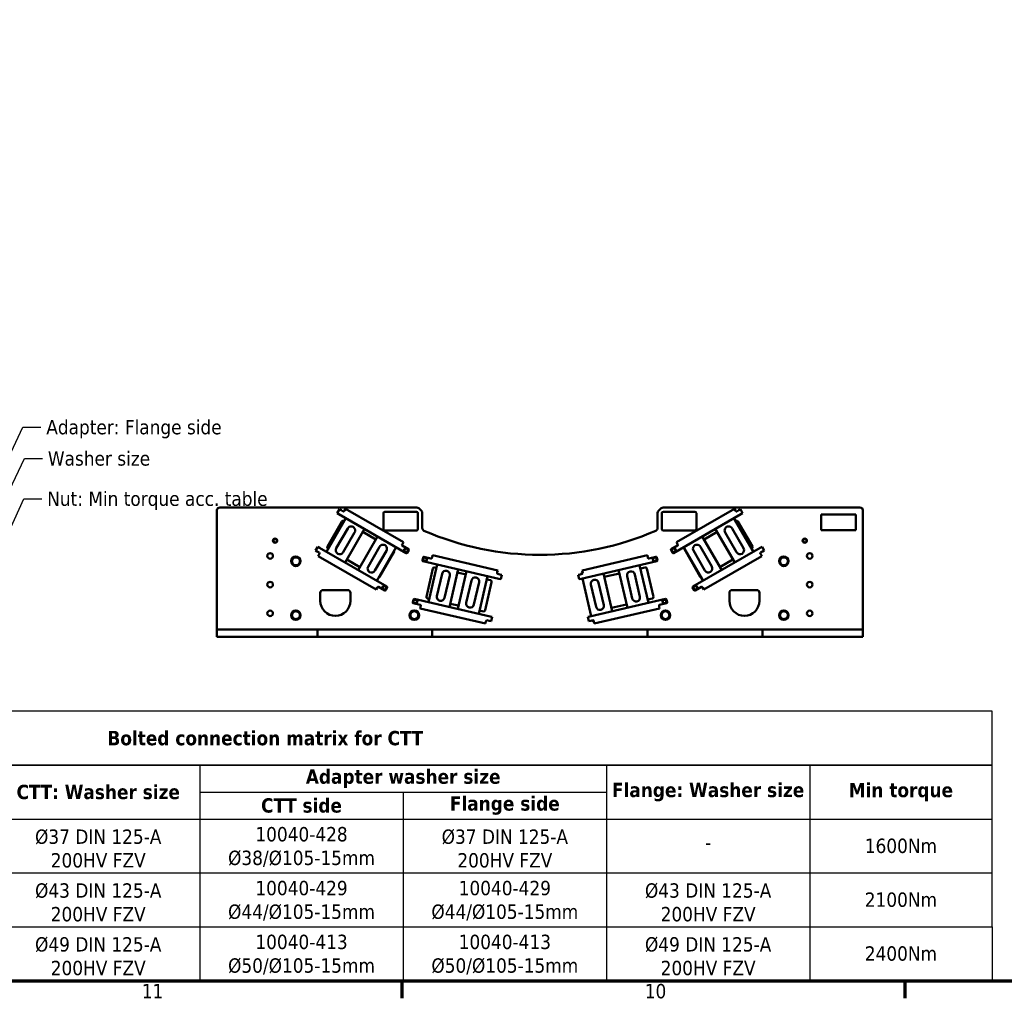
# Model space of a CAD drawing. Header units: millimetres. Extents: x 0 to 63075, y 0 to 44550.
# Tile 2 of 31: x 6518 to 16809, y 1320 to 11544. Entities that reach past the tile are written whole.
import ezdxf

# ---------------------------------------------------------------- set-up
doc = ezdxf.new("R2010")
doc.units = ezdxf.units.MM
doc.header["$LTSCALE"] = 75
for name, color, linetype, lineweight in [('Border (ISO)', 7, 'Continuous', 70), ('Sketch Geometry (ISO)', 7, 'Continuous', 25), ('Symbol (ISO)', 7, 'Continuous', 25), ('Visible (ISO)', 7, 'Continuous', 50)]:
    doc.layers.add(name, color=color, linetype=linetype, lineweight=lineweight)
doc.styles.add('Label Text (ISO)', font='tahoma.ttf')
doc.styles.add('Note Text (ISO)', font='tahoma.ttf')
doc.dimstyles.new('Default - Method 1b (ISO)$7', dxfattribs={"dimscale": 75, "dimtxt": 2, "dimasz": 2.5, "dimexe": 3.175, "dimexo": 0, "dimgap": 0.762, "dimtad": 1, "dimtoh": 1, "dimrnd": 1e-08, "dimtxsty": 'Note Text (ISO)', "dimcen": 0.09, "dimdle": 10, "dimclrd": 256, "dimclre": 256, "dimclrt": 256, "dimazin": 2, "dimtfac": 1.75, "dimtmove": 0, "dimatfit": 3, "dimfxl": 1, "dimtolj": 1, "dimlwd": -1, "dimlwe": -1, "dimarcsym": 0})

# ---------------------------------------------------------------- blocks, each defined once
blk = doc.blocks.new('Borders Default Border')
at = {"layer": 'Border (ISO)'}
for p, q in [((140.17, 20), (140.17, 17.6)), ((210.25, 20), (210.25, 17.6))]:
    blk.add_line(p, q, dxfattribs=at)
at = {"layer": 'Border (ISO)', "flags": 128}
blk.add_lwpolyline([(20, 20), (20, 574), (821, 574), (821, 20), (20, 20)], dxfattribs=at)
at = {"layer": 'Border (ISO)', "char_height": 2, "attachment_point": 7, "style": 'Label Text (ISO)'}
for s, insert in [('11', (103.92, 17.6)), ('10', (174.01, 17.56))]:
    blk.add_mtext(s, dxfattribs=dict(at, insert=insert))

msp = doc.modelspace()

# ---------------------------------------------------------------- linework, layer by layer
at = {"layer": 'Sketch Geometry (ISO)'}
for p, q in [((16680.2561, 4317.9861), (1488.1558, 4317.9861)), ((16680.2561, 3755.4861), (16680.2561, 4317.9861)), ((16680.2561, 3755.4861), (1488.1558, 3755.4861)), ((1488.1558, 3755.4861), (12650.7152, 3755.4861)), ((8401.2152, 3755.4861), (8401.2152, 2067.9861)), ((12650.7152, 3755.4861), (12650.7152, 2067.9861)), ((12650.7152, 3755.4861), (14775.4652, 3755.4861)), ((14775.4652, 3755.4861), (14775.4652, 1505.4861)), ((14775.4652, 3755.4861), (16680.2561, 3755.4861)), ((16680.2561, 2067.9861), (16680.2561, 3755.4861)), ((8401.2152, 3474.2361), (12650.7152, 3474.2361)), ((10525.9652, 3474.2361), (10525.9652, 3192.9861)), ((1488.1558, 3192.9861), (16680.2561, 3192.9861)), ((10525.9652, 3192.9861), (10525.9652, 2067.9861)), ((1488.1558, 2630.4861), (8401.2152, 2630.4861)), ((8401.2152, 2630.4861), (10525.9652, 2630.4861)), ((10525.9652, 2630.4861), (12650.7152, 2630.4861)), ((12650.7152, 2630.4861), (16680.2561, 2630.4861)), ((1488.1558, 2067.9861), (16680.2561, 2067.9861)), ((1488.1558, 2067.9861), (16680.2561, 2067.9861)), ((8401.2152, 2067.9861), (8401.2152, 1505.4861)), ((10525.9652, 2067.9861), (10525.9652, 1505.4861)), ((12650.7152, 2067.9861), (12650.7152, 1505.4861)), ((16680.2561, 2067.9861), (16680.2561, 1505.4861)), ((16680.2561, 1505.4861), (1488.1558, 1505.4861))]:
    msp.add_line(p, q, dxfattribs=at)
at = {"layer": 'Visible (ISO)'}
for p, q in [((8580.0947, 6417.8496), (8580.0947, 5172.8496)), ((10667.6683, 6447.8496), (8610.0947, 6447.8496)), ((9836.2703, 6388.4381), (9859.5203, 6428.7083)), ((9836.2703, 6388.4381), (9854.4568, 6377.9381)), ((9877.7068, 6418.2083), (9859.5203, 6428.7083)), ((9897.1924, 6406.9583), (9877.7068, 6418.2083)), ((9911.1876, 6416.1987), (9907.4376, 6409.7035)), ((9911.1876, 6416.1987), (9921.6876, 6434.3852)), ((10528.3384, 6084.1352), (9921.6876, 6434.3852)), ((10320.0947, 6222.8496), (10320.0947, 6387.8496)), ((10335.0947, 6402.8496), (10665.0947, 6402.8496)), ((10680.0947, 6387.8496), (10680.0947, 6222.8496)), ((10688.8815, 6439.0628), (10716.3079, 6411.6364)), ((10725.0947, 6390.4232), (10725.0947, 6232.6229)), ((13185.0947, 6390.4232), (13185.0947, 6232.6229)), ((13193.8815, 6411.6364), (13221.3079, 6439.0628)), ((13230.0947, 6222.8496), (13230.0947, 6387.8496)), ((13242.5211, 6447.8496), (15300.0947, 6447.8496)), ((13245.0947, 6402.8496), (13575.0947, 6402.8496)), ((13988.5017, 6434.3852), (13381.8509, 6084.1352)), ((13590.0947, 6387.8496), (13590.0947, 6222.8496)), ((13988.5017, 6434.3852), (13999.0017, 6416.1987)), ((14002.7517, 6409.7035), (13999.0017, 6416.1987)), ((14032.4825, 6418.2083), (14012.9969, 6406.9583)), ((14050.669, 6428.7083), (14032.4825, 6418.2083)), ((14050.669, 6428.7083), (14073.919, 6388.4381)), ((14055.7325, 6377.9381), (14073.919, 6388.4381)), ((15330.0947, 6417.8496), (15330.0947, 5172.8496)), ((9926.6415, 6336.2623), (9724.1415, 5985.522)), ((9733.965, 6038.7401), (9885.465, 6301.1458)), ((9854.4568, 6377.9381), (10558.5355, 5971.4381)), ((9905.9554, 6306.6362), (9908.6415, 6305.0854)), ((14055.7325, 6377.9381), (13351.6538, 5971.4381)), ((14185.7671, 5985.3599), (13983.2671, 6336.1002)), ((14001.2671, 6304.9233), (14004.2339, 6306.6362)), ((14024.7243, 6301.1458), (14176.2243, 6038.7401)), ((14893.8518, 6210.282), (14893.8518, 6372.8496)), ((14893.8518, 6372.8496), (15255.0947, 6372.8496)), ((15255.0947, 6372.8496), (15255.0947, 6210.282)), ((9827.0958, 6021.3441), (9947.0958, 6229.1902)), ((10018.5429, 6187.9402), (9898.5429, 5980.0941)), ((9918.9973, 5873.022), (10121.4973, 6223.7623)), ((10103.4973, 6192.5854), (10241.2433, 6113.0577)), ((10665.0947, 6207.8496), (10335.0947, 6207.8496)), ((13575.0947, 6207.8496), (13245.0947, 6207.8496)), ((13670.2047, 6113.7844), (13806.4114, 6192.4233)), ((13788.4114, 6223.6002), (13990.9114, 5872.8599)), ((14011.3657, 5979.932), (13891.3657, 6187.7781)), ((13962.8128, 6229.0281), (14082.8128, 6021.182)), ((15255.0947, 6210.282), (14893.8518, 6210.282)), ((10259.2433, 6144.2346), (10056.7433, 5793.4943)), ((10528.3384, 6084.1352), (10517.8384, 6065.9487)), ((13392.3509, 6065.9487), (13381.8509, 6084.1352)), ((13854.7047, 5794.221), (13652.2047, 6144.9613)), ((9610.5203, 5997.4277), (9633.7703, 6037.6978)), ((9610.5203, 5997.4277), (9628.7068, 5986.9277)), ((9628.7068, 5986.9277), (9648.1924, 5975.6777)), ((9651.9568, 6027.1978), (9633.7703, 6037.6978)), ((9651.9568, 6027.1978), (10356.0355, 5620.6978)), ((9742.1415, 6016.6989), (9739.4554, 6018.2497)), ((10159.6976, 5829.3164), (10279.6976, 6037.1625)), ((10351.1447, 5995.9125), (10231.1447, 5788.0664)), ((10251.599, 5680.9943), (10454.099, 6031.7346)), ((10431.061, 5986.1458), (10279.561, 5723.7401)), ((10514.0884, 6059.4535), (10517.8384, 6065.9487)), ((10581.7855, 6011.7083), (10516.8336, 6049.2083)), ((10568.7807, 5974.1833), (10584.5307, 6001.4631)), ((13325.6586, 6001.4631), (13341.4086, 5974.1833)), ((13393.3557, 6049.2083), (13328.4038, 6011.7083)), ((13392.3509, 6065.9487), (13396.1009, 6059.4535)), ((13457.349, 6032.4613), (13659.849, 5681.721)), ((13630.6283, 5723.7401), (13479.1283, 5986.1458)), ((14258.2325, 6027.1978), (13554.1538, 5620.6978)), ((13680.3033, 5788.7931), (13560.3033, 5996.6392)), ((13631.7504, 6037.8892), (13751.7504, 5830.0431)), ((14170.7339, 6018.2497), (14167.7671, 6016.5368)), ((14276.419, 6037.6978), (14258.2325, 6027.1978)), ((14261.9969, 5975.6777), (14281.4825, 5986.9277)), ((14276.419, 6037.6978), (14299.669, 5997.4277)), ((14281.4825, 5986.9277), (14299.669, 5997.4277)), ((9636.6876, 5940.7507), (9647.1876, 5958.9373)), ((9636.6876, 5940.7507), (10243.3384, 5590.5007)), ((9650.9376, 5965.4325), (9647.1876, 5958.9373)), ((10074.7433, 5824.6712), (9936.9973, 5904.1989)), ((10734.5882, 5926.3478), (10727.5023, 5895.6551)), ((11525.2858, 5703.775), (10733.1229, 5886.6602)), ((10816.6609, 5915.0971), (10743.5831, 5931.9684)), ((10827.3429, 5928.0255), (10825.6558, 5920.7177)), ((10827.3429, 5928.0255), (10832.0669, 5948.4873)), ((11514.6131, 5790.9091), (10832.0669, 5948.4873)), ((12384.9035, 5703.775), (13177.0664, 5886.6602)), ((13078.1224, 5948.4873), (12395.5762, 5790.9091)), ((13078.1224, 5948.4873), (13082.8464, 5928.0255)), ((13084.5335, 5920.7177), (13082.8464, 5928.0255)), ((13166.6062, 5931.9684), (13093.5284, 5915.0971)), ((13182.6871, 5895.6551), (13175.6011, 5926.3478)), ((13666.8509, 5590.5007), (14273.5017, 5940.7507)), ((13972.9114, 5904.0368), (13836.7047, 5825.3979)), ((14263.0017, 5958.9373), (14259.2517, 5965.4325)), ((14263.0017, 5958.9373), (14273.5017, 5940.7507)), ((10768.2223, 5515.2452), (10836.3825, 5810.4793)), ((10881.2448, 5852.4636), (10790.1396, 5457.8437)), ((10854.3723, 5821.7206), (10873.1466, 5817.3863)), ((11009.3729, 5407.2297), (11100.4781, 5801.8496)), ((11092.3798, 5766.7723), (11179.6438, 5746.6258)), ((11187.7421, 5781.7031), (11096.6369, 5387.0832)), ((11508.202, 5763.1395), (11509.8892, 5770.4473)), ((11514.6131, 5790.9091), (11509.8892, 5770.4473)), ((12400.3002, 5770.4473), (12395.5762, 5790.9091)), ((12400.3002, 5770.4473), (12401.9873, 5763.1395)), ((12778.0912, 5794.5495), (12869.1964, 5399.9297)), ((13088.4297, 5450.5436), (12997.3245, 5845.1635)), ((13005.4227, 5810.0862), (13055.817, 5821.7206)), ((13073.8068, 5810.4793), (13141.967, 5515.2452)), ((10878.122, 5522.2015), (10932.1102, 5756.0503)), ((11012.4957, 5737.4918), (10958.5075, 5503.643)), ((11184.6192, 5451.441), (11238.6075, 5685.2898)), ((11318.993, 5666.7313), (11265.0048, 5432.8825)), ((11315.8702, 5336.4692), (11406.9753, 5731.0891)), ((11450.2356, 5668.7602), (11382.0754, 5373.5261)), ((11398.8771, 5696.0118), (11438.9943, 5686.75)), ((11535.746, 5749.0832), (11513.8227, 5754.1446)), ((11525.2858, 5703.775), (11545.7475, 5699.051)), ((11556.2078, 5744.3592), (11535.746, 5749.0832)), ((11556.2078, 5744.3592), (11545.7475, 5699.051)), ((12374.4433, 5749.0832), (12353.9816, 5744.3592)), ((12364.4418, 5699.051), (12353.9816, 5744.3592)), ((12364.4418, 5699.051), (12384.9035, 5703.775)), ((12396.3667, 5754.1446), (12374.4433, 5749.0832)), ((12390.6485, 5758.9823), (12402.1771, 5761.6439)), ((12400.5003, 5707.3758), (12491.6055, 5312.7559)), ((12568.8682, 5661.5765), (12622.8564, 5427.7277)), ((12710.8388, 5363.3699), (12619.7336, 5757.9898)), ((12627.8318, 5722.9125), (12786.1895, 5759.4722)), ((12920.0618, 5496.3429), (12866.0736, 5730.1918)), ((12946.4591, 5748.7502), (13000.4473, 5514.9014)), ((9690.0947, 5585.3496), (9945.0947, 5585.3496)), ((10253.8384, 5608.6873), (10243.3384, 5590.5007)), ((10253.8384, 5608.6873), (10257.5884, 5615.1825)), ((10267.8336, 5617.9277), (10332.7855, 5580.4277)), ((10343.0307, 5583.1728), (10358.7807, 5610.4526)), ((12542.4709, 5409.1692), (12488.4827, 5643.018)), ((13551.4086, 5610.4526), (13567.1586, 5583.1728)), ((13577.4038, 5580.4277), (13642.3557, 5617.9277)), ((13652.6009, 5615.1825), (13656.3509, 5608.6873)), ((13666.8509, 5590.5007), (13656.3509, 5608.6873)), ((13965.0947, 5585.3496), (14220.0947, 5585.3496)), ((9660.0947, 5472.8496), (9660.0947, 5555.3496)), ((9975.0947, 5555.3496), (9975.0947, 5472.8496)), ((10633.0228, 5486.4197), (10625.9369, 5455.727)), ((11434.1806, 5309.1551), (10642.0177, 5492.0403)), ((10798.2379, 5492.921), (10779.4636, 5497.2554)), ((12476.0087, 5309.1551), (13268.1716, 5492.0403)), ((13130.7257, 5497.2554), (13080.3314, 5485.621)), ((13284.2525, 5455.727), (13277.1665, 5486.4197)), ((13935.0947, 5472.8496), (13935.0947, 5555.3496)), ((14250.0947, 5555.3496), (14250.0947, 5472.8496)), ((10631.5575, 5446.7321), (10704.6353, 5429.8608)), ((10703.8448, 5393.0963), (10708.5688, 5413.5581)), ((10703.8448, 5393.0963), (11386.391, 5235.5181)), ((10710.2559, 5420.8659), (10708.5688, 5413.5581)), ((11104.7351, 5422.1605), (11017.4711, 5442.307)), ((11364.0856, 5362.2848), (11323.9684, 5371.5466)), ((12523.7983, 5235.5181), (13206.3445, 5393.0963)), ((12861.0982, 5435.007), (12702.7405, 5398.4472)), ((13201.6205, 5413.5581), (13199.9334, 5420.8659)), ((13201.6205, 5413.5581), (13206.3445, 5393.0963)), ((13205.5541, 5429.8608), (13278.6318, 5446.7321)), ((11391.115, 5255.9799), (11386.391, 5235.5181)), ((11391.115, 5255.9799), (11392.8021, 5263.2877)), ((11401.797, 5268.9083), (11423.7204, 5263.8469)), ((11423.7204, 5263.8469), (11444.1821, 5259.1229)), ((11454.6424, 5304.4312), (11434.1806, 5309.1551)), ((11454.6424, 5304.4312), (11444.1821, 5259.1229)), ((12476.0087, 5309.1551), (12455.547, 5304.4312)), ((12466.0072, 5259.1229), (12455.547, 5304.4312)), ((12466.0072, 5259.1229), (12486.469, 5263.8469)), ((12486.469, 5263.8469), (12508.3923, 5268.9083)), ((12516.9021, 5264.7151), (12505.3735, 5262.0536)), ((12517.3872, 5263.2877), (12519.0743, 5255.9799)), ((12523.7983, 5235.5181), (12519.0743, 5255.9799)), ((8610.0947, 5172.8496), (8580.0947, 5172.8496)), ((8580.0947, 5097.8496), (8580.0947, 5172.8496)), ((8610.0947, 5172.8496), (9269.6277, 5172.8496)), ((9269.6277, 5172.8496), (9296.5019, 5172.8496)), ((9296.5019, 5172.8496), (9363.6874, 5172.8496)), ((9363.6874, 5172.8496), (9390.5616, 5172.8496)), ((9390.5616, 5172.8496), (9600.0947, 5172.8496)), ((9630.0947, 5172.8496), (9600.0947, 5172.8496)), ((9630.0947, 5172.8496), (9660.0947, 5172.8496)), ((9630.0947, 5097.8496), (9630.0947, 5172.8496)), ((9660.0947, 5172.8496), (10800.0947, 5172.8496)), ((10800.0947, 5172.8496), (10830.0947, 5172.8496)), ((10860.0947, 5172.8496), (10830.0947, 5172.8496)), ((10830.0947, 5097.8496), (10830.0947, 5172.8496)), ((10860.0947, 5172.8496), (13050.0947, 5172.8496)), ((13050.0947, 5172.8496), (13080.0947, 5172.8496)), ((13080.0947, 5097.8496), (13080.0947, 5172.8496)), ((13110.0947, 5172.8496), (13080.0947, 5172.8496)), ((14250.0947, 5172.8496), (13110.0947, 5172.8496)), ((14280.0947, 5172.8496), (14250.0947, 5172.8496)), ((14280.0947, 5097.8496), (14280.0947, 5172.8496)), ((14280.0947, 5172.8496), (14310.0947, 5172.8496)), ((14519.6277, 5172.8496), (14310.0947, 5172.8496)), ((14519.6277, 5172.8496), (14546.5019, 5172.8496)), ((14546.5019, 5172.8496), (14613.6874, 5172.8496)), ((14613.6874, 5172.8496), (14640.5616, 5172.8496)), ((15300.0947, 5172.8496), (14640.5616, 5172.8496)), ((15300.0947, 5172.8496), (15330.0947, 5172.8496)), ((15330.0947, 5097.8496), (15330.0947, 5172.8496)), ((8610.0947, 5097.8496), (8580.0947, 5097.8496)), ((8610.0947, 5097.8496), (9269.6277, 5097.8496)), ((9296.5019, 5097.8496), (9269.6277, 5097.8496)), ((9363.6874, 5097.8496), (9296.5019, 5097.8496)), ((9390.5616, 5097.8496), (9363.6874, 5097.8496)), ((9390.5616, 5097.8496), (9600.0947, 5097.8496)), ((9630.0947, 5097.8496), (9600.0947, 5097.8496)), ((9630.0947, 5097.8496), (9660.0947, 5097.8496)), ((9660.0947, 5097.8496), (10800.0947, 5097.8496)), ((10800.0947, 5097.8496), (10830.0947, 5097.8496)), ((10860.0947, 5097.8496), (10830.0947, 5097.8496)), ((10860.0947, 5097.8496), (13050.0947, 5097.8496)), ((13050.0947, 5097.8496), (13080.0947, 5097.8496)), ((13110.0947, 5097.8496), (13080.0947, 5097.8496)), ((14250.0947, 5097.8496), (13110.0947, 5097.8496)), ((14280.0947, 5097.8496), (14250.0947, 5097.8496)), ((14280.0947, 5097.8496), (14310.0947, 5097.8496)), ((14519.6277, 5097.8496), (14310.0947, 5097.8496)), ((14546.5019, 5097.8496), (14519.6277, 5097.8496)), ((14613.6874, 5097.8496), (14546.5019, 5097.8496)), ((14640.5616, 5097.8496), (14613.6874, 5097.8496)), ((15300.0947, 5097.8496), (14640.5616, 5097.8496)), ((15300.0947, 5097.8496), (15330.0947, 5097.8496))]:
    msp.add_line(p, q, dxfattribs=at)
for centre, radius in [((9187.5947, 6100.8181), 22.5), ((9187.5947, 6100.8181), 21.375), ((14722.5947, 6100.8181), 22.5), ((14722.5947, 6100.8181), 21.375), ((9135.0947, 5941.5996), 29.25), ((10556.5206, 5999.4482), 22.5), ((10556.5206, 5999.4482), 21.375), ((13353.6687, 5999.4482), 22.5), ((13353.6687, 5999.4482), 21.375), ((14775.0947, 5941.5996), 29.25), ((9405.0947, 5885.3496), 49.5), ((10753.6993, 5905.7713), 22.5), ((10753.6993, 5905.7713), 21.375), ((13156.49, 5905.7713), 22.5), ((13156.49, 5905.7713), 21.375), ((14505.0947, 5885.3496), 49.5), ((9135.0947, 5641.5996), 29.25), ((14775.0947, 5641.5996), 29.25), ((10330.7706, 5608.4377), 22.5), ((10330.7706, 5608.4377), 21.375), ((13579.4187, 5608.4377), 22.5), ((13579.4187, 5608.4377), 21.375), ((10652.1339, 5465.8433), 22.5), ((10652.1339, 5465.8433), 21.375), ((13258.0554, 5465.8433), 22.5), ((13258.0554, 5465.8433), 21.375), ((9135.0947, 5341.5996), 29.25), ((9405.0947, 5322.8496), 49.5), ((10642.5947, 5322.8496), 49.5), ((13267.5947, 5322.8496), 49.5), ((14505.0947, 5322.8496), 49.5), ((14775.0947, 5341.5996), 29.25)]:
    msp.add_circle(centre, radius, dxfattribs=at)
for centre, radius, start, end in [((8610.0947, 6417.8496), 30, 90, 180), ((9900.9424, 6413.4535), 7.5, 240, 330), ((10335.0947, 6387.8496), 15, 90, 180), ((10665.0947, 6387.8496), 15, 0, 90), ((10667.6683, 6417.8496), 30, 45, 90), ((10695.0947, 6390.4232), 30, 0, 45), ((13215.0947, 6390.4232), 30, 135, 180), ((13242.5211, 6417.8496), 30, 90, 135), ((13245.0947, 6387.8496), 15, 90, 180), ((13575.0947, 6387.8496), 15, 0, 90), ((14009.2469, 6413.4535), 7.5, 210, 300), ((15300.0947, 6417.8496), 30, 0, 90), ((9898.4554, 6293.6458), 15, 60, 150), ((14011.7339, 6293.6458), 15, 30, 120), ((9982.8194, 6208.5652), 41.25, 330, 150), ((10335.0947, 6222.8496), 15, 180, 270), ((10665.0947, 6222.8496), 15, 270, 0), ((10755.0947, 6232.6229), 30, 180, 246.48416565), ((11955.0947, 8990.3496), 3037.5, 246.48416565, 293.51583435), ((13155.0947, 6232.6229), 30, 293.51583435, 0), ((13245.0947, 6222.8496), 15, 180, 270), ((13575.0947, 6222.8496), 15, 270, 0), ((13927.0893, 6208.4031), 41.25, 30, 210), ((9187.5947, 6100.8181), 18, 129.89856352, 189.89856352), ((9187.5947, 6100.8181), 18, 189.89856352, 249.89856352), ((9187.5947, 6100.8181), 18, 69.89856352, 129.89856352), ((9187.5947, 6100.8181), 18, 249.89856352, 309.89856352), ((9187.5947, 6100.8181), 18, 9.89856352, 69.89856352), ((9187.5947, 6100.8181), 18, 309.89856352, 9.89856352), ((14722.5947, 6100.8181), 18, 129.89856352, 189.89856352), ((14722.5947, 6100.8181), 18, 189.89856352, 249.89856352), ((14722.5947, 6100.8181), 18, 69.89856352, 129.89856352), ((14722.5947, 6100.8181), 18, 249.89856352, 309.89856352), ((14722.5947, 6100.8181), 18, 9.89856352, 69.89856352), ((14722.5947, 6100.8181), 18, 309.89856352, 9.89856352), ((9644.4424, 5969.1825), 7.5, 330, 60), ((9746.9554, 6031.2401), 15, 150, 240), ((9862.8194, 6000.7191), 41.25, 150, 330), ((10315.4211, 6016.5375), 41.25, 330, 150), ((10418.0706, 5993.6458), 15, 330, 5.85782001), ((10520.5836, 6055.7035), 7.5, 150, 240), ((10556.5206, 5999.4482), 18, 154.13355989, 214.13355989), ((10556.5206, 5999.4482), 18, 94.13355989, 154.13355989), ((10556.5206, 5999.4482), 18, 214.13355989, 274.13355989), ((10556.5206, 5999.4482), 18, 34.13355989, 94.13355989), ((10556.5206, 5999.4482), 18, 274.13355989, 334.13355989), ((10562.2855, 5977.9333), 7.5, 240, 330), ((10556.5206, 5999.4482), 18, 334.13355989, 34.13355989), ((10578.0355, 6005.2131), 7.5, 330, 60), ((13332.1538, 6005.2131), 7.5, 120, 210), ((13353.6687, 5999.4482), 18, 179.15165056, 239.15165056), ((13353.6687, 5999.4482), 18, 119.15165056, 179.15165056), ((13347.9038, 5977.9333), 7.5, 210, 300), ((13353.6687, 5999.4482), 18, 239.15165056, 299.15165056), ((13353.6687, 5999.4482), 18, 59.15165056, 119.15165056), ((13353.6687, 5999.4482), 18, 299.15165056, 359.15165056), ((13353.6687, 5999.4482), 18, 359.15165056, 59.15165056), ((13389.6057, 6055.7035), 7.5, 300, 30), ((13492.1187, 5993.6458), 15, 165.52703772, 210), ((13596.0269, 6017.2642), 41.25, 30, 210), ((14047.0893, 6000.557), 41.25, 210, 30), ((14163.2339, 6031.2401), 15, 300, 30), ((14265.7469, 5969.1825), 7.5, 120, 210), ((9405.0947, 5885.3496), 47.625, 120.01333295, 179.98666705), ((9405.0947, 5885.3496), 47.625, 180.01333295, 239.98666705), ((9405.0947, 5885.3496), 41.25, 150, 210), ((9405.0947, 5885.3496), 41.25, 90, 150), ((9405.0947, 5885.3496), 47.625, 60.01333295, 119.98666705), ((9405.0947, 5885.3496), 41.25, 30, 90), ((9405.0947, 5885.3496), 47.625, 0.01333295, 59.98666705), ((9405.0947, 5885.3496), 47.625, 300.01333295, 359.98666705), ((9405.0947, 5885.3496), 41.25, 330, 30), ((10734.81, 5893.968), 7.5, 167, 257), ((10741.896, 5924.6606), 7.5, 77, 167), ((10753.6993, 5905.7713), 18, 130.14395359, 190.14395359), ((10753.6993, 5905.7713), 18, 190.14395359, 250.14395359), ((10753.6993, 5905.7713), 18, 70.14395359, 130.14395359), ((10753.6993, 5905.7713), 18, 250.14395359, 310.14395359), ((10753.6993, 5905.7713), 18, 10.14395359, 70.14395359), ((10753.6993, 5905.7713), 18, 310.14395359, 10.14395359), ((10818.348, 5922.4049), 7.5, 257, 347), ((13091.8413, 5922.4049), 7.5, 193, 283), ((13156.49, 5905.7713), 18, 172.49968518, 232.49968518), ((13156.49, 5905.7713), 18, 112.49968518, 172.49968518), ((13156.49, 5905.7713), 18, 232.49968518, 292.49968518), ((13156.49, 5905.7713), 18, 52.49968518, 112.49968518), ((13156.49, 5905.7713), 18, 292.49968518, 352.49968518), ((13168.2933, 5924.6606), 7.5, 13, 103), ((13156.49, 5905.7713), 18, 352.49968518, 52.49968518), ((13175.3793, 5893.968), 7.5, 283, 13), ((14505.0947, 5885.3496), 47.625, 120.01333295, 179.98666705), ((14505.0947, 5885.3496), 47.625, 180.01333295, 239.98666705), ((14505.0947, 5885.3496), 41.25, 150, 210), ((14505.0947, 5885.3496), 41.25, 90, 150), ((14505.0947, 5885.3496), 47.625, 60.01333295, 119.98666705), ((14505.0947, 5885.3496), 41.25, 30, 90), ((14505.0947, 5885.3496), 47.625, 0.01333295, 59.98666705), ((14505.0947, 5885.3496), 47.625, 300.01333295, 359.98666705), ((14505.0947, 5885.3496), 41.25, 330, 30), ((9405.0947, 5885.3496), 41.25, 210, 270), ((9405.0947, 5885.3496), 47.625, 240.01333295, 299.98666705), ((9405.0947, 5885.3496), 41.25, 270, 330), ((10195.4211, 5808.6914), 41.25, 150, 330), ((10850.998, 5807.1051), 15, 77, 167), ((10972.303, 5746.7711), 41.25, 347, 167), ((11515.5098, 5761.4524), 7.5, 167, 257), ((12404.9931, 5754.5967), 15, 106.84950047, 163), ((12394.6795, 5761.4524), 7.5, 283, 13), ((12906.2663, 5739.471), 41.25, 13, 193), ((13059.1913, 5807.1051), 15, 13, 103), ((13716.0269, 5809.4181), 41.25, 210, 30), ((14505.0947, 5885.3496), 41.25, 210, 270), ((14505.0947, 5885.3496), 47.625, 240.01333295, 299.98666705), ((14505.0947, 5885.3496), 41.25, 270, 330), ((10266.5706, 5731.2401), 15, 294.14217999, 330), ((11278.8003, 5676.0106), 41.25, 347, 167), ((11435.6201, 5672.1345), 15, 347, 77), ((12404.9931, 5754.5967), 15, 163, 187.26082953), ((12528.6754, 5652.2973), 41.25, 13, 193), ((13643.6187, 5731.2401), 15, 210, 254.47296228), ((9690.0947, 5555.3496), 30, 90, 180), ((9945.0947, 5555.3496), 30, 0, 90), ((10264.0836, 5611.4325), 7.5, 60, 150), ((10330.7706, 5608.4377), 18, 154.13355989, 214.13355989), ((10330.7706, 5608.4377), 18, 94.13355989, 154.13355989), ((10330.7706, 5608.4377), 18, 214.13355989, 274.13355989), ((10330.7706, 5608.4377), 18, 34.13355989, 94.13355989), ((10330.7706, 5608.4377), 18, 274.13355989, 334.13355989), ((10336.5355, 5586.9228), 7.5, 240, 330), ((10330.7706, 5608.4377), 18, 334.13355989, 34.13355989), ((10352.2855, 5614.2026), 7.5, 330, 60), ((13557.9038, 5614.2026), 7.5, 120, 210), ((13579.4187, 5608.4377), 18, 179.15165056, 239.15165056), ((13579.4187, 5608.4377), 18, 119.15165056, 179.15165056), ((13573.6538, 5586.9228), 7.5, 210, 300), ((13579.4187, 5608.4377), 18, 239.15165056, 299.15165056), ((13579.4187, 5608.4377), 18, 59.15165056, 119.15165056), ((13579.4187, 5608.4377), 18, 299.15165056, 359.15165056), ((13579.4187, 5608.4377), 18, 359.15165056, 59.15165056), ((13646.1057, 5611.4325), 7.5, 30, 120), ((13965.0947, 5555.3496), 30, 90, 180), ((14220.0947, 5555.3496), 30, 0, 90), ((9817.5947, 5472.8496), 157.5, 180, 0), ((10633.2446, 5454.0399), 7.5, 167, 257), ((10640.3306, 5484.7326), 7.5, 77, 167), ((10652.1339, 5465.8433), 18, 130.14395359, 190.14395359), ((10652.1339, 5465.8433), 18, 190.14395359, 250.14395359), ((10652.1339, 5465.8433), 18, 70.14395359, 130.14395359), ((10652.1339, 5465.8433), 18, 10.14395359, 70.14395359), ((10652.1339, 5465.8433), 18, 310.14395359, 10.14395359), ((10782.8379, 5511.871), 15, 167, 257), ((10918.3147, 5512.9222), 41.25, 167, 347), ((12960.2546, 5505.6222), 41.25, 193, 13), ((13127.3515, 5511.871), 15, 283, 13), ((13258.0554, 5465.8433), 18, 172.49968518, 232.49968518), ((13258.0554, 5465.8433), 18, 112.49968518, 172.49968518), ((13258.0554, 5465.8433), 18, 52.49968518, 112.49968518), ((13258.0554, 5465.8433), 18, 292.49968518, 352.49968518), ((13269.8587, 5484.7326), 7.5, 13, 103), ((13258.0554, 5465.8433), 18, 352.49968518, 52.49968518), ((13276.9447, 5454.0399), 7.5, 283, 13), ((14092.5947, 5472.8496), 157.5, 180, 0), ((9405.0947, 5322.8496), 47.625, 120.01333295, 179.98666705), ((9405.0947, 5322.8496), 41.25, 90, 150), ((9405.0947, 5322.8496), 47.625, 60.01333295, 119.98666705), ((9405.0947, 5322.8496), 41.25, 30, 90), ((9405.0947, 5322.8496), 47.625, 0.01333295, 59.98666705), ((10642.5947, 5322.8496), 47.625, 120.01333295, 179.98666705), ((10642.5947, 5322.8496), 41.25, 90, 150), ((10642.5947, 5322.8496), 47.625, 60.01333295, 119.98666705), ((10642.5947, 5322.8496), 41.25, 30, 90), ((10652.1339, 5465.8433), 18, 250.14395359, 310.14395359), ((10642.5947, 5322.8496), 47.625, 0.01333295, 59.98666705), ((10702.9481, 5422.553), 7.5, 347, 77), ((11224.812, 5442.1618), 41.25, 167, 347), ((11367.4599, 5376.9003), 15, 257, 347), ((12582.6637, 5418.4485), 41.25, 193, 13), ((13207.2412, 5422.553), 7.5, 103, 193), ((13267.5947, 5322.8496), 47.625, 120.01333295, 179.98666705), ((13267.5947, 5322.8496), 41.25, 90, 150), ((13267.5947, 5322.8496), 47.625, 60.01333295, 119.98666705), ((13258.0554, 5465.8433), 18, 232.49968518, 292.49968518), ((13267.5947, 5322.8496), 41.25, 30, 90), ((13267.5947, 5322.8496), 47.625, 0.01333295, 59.98666705), ((14505.0947, 5322.8496), 47.625, 120.01333295, 179.98666705), ((14505.0947, 5322.8496), 41.25, 90, 150), ((14505.0947, 5322.8496), 47.625, 60.01333295, 119.98666705), ((14505.0947, 5322.8496), 41.25, 30, 90), ((14505.0947, 5322.8496), 47.625, 0.01333295, 59.98666705), ((9405.0947, 5322.8496), 47.625, 180.01333295, 239.98666705), ((9405.0947, 5322.8496), 41.25, 150, 210), ((9405.0947, 5322.8496), 41.25, 210, 270), ((9405.0947, 5322.8496), 47.625, 240.01333295, 299.98666705), ((9405.0947, 5322.8496), 41.25, 270, 330), ((9405.0947, 5322.8496), 47.625, 300.01333295, 359.98666705), ((9405.0947, 5322.8496), 41.25, 330, 30), ((10642.5947, 5322.8496), 47.625, 180.01333295, 239.98666705), ((10642.5947, 5322.8496), 41.25, 150, 210), ((10642.5947, 5322.8496), 41.25, 210, 270), ((10642.5947, 5322.8496), 47.625, 240.01333295, 299.98666705), ((10642.5947, 5322.8496), 41.25, 270, 330), ((10642.5947, 5322.8496), 47.625, 300.01333295, 359.98666705), ((10642.5947, 5322.8496), 41.25, 330, 30), ((11400.1099, 5261.6005), 7.5, 77, 167), ((12516.3439, 5272.2835), 15, 198.73917048, 223), ((12516.3439, 5272.2835), 15, 223, 279.15049953), ((12510.0794, 5261.6005), 7.5, 13, 103), ((13267.5947, 5322.8496), 47.625, 180.01333295, 239.98666705), ((13267.5947, 5322.8496), 41.25, 150, 210), ((13267.5947, 5322.8496), 41.25, 210, 270), ((13267.5947, 5322.8496), 47.625, 240.01333295, 299.98666705), ((13267.5947, 5322.8496), 41.25, 270, 330), ((13267.5947, 5322.8496), 47.625, 300.01333295, 359.98666705), ((13267.5947, 5322.8496), 41.25, 330, 30), ((14505.0947, 5322.8496), 47.625, 180.01333295, 239.98666705), ((14505.0947, 5322.8496), 41.25, 150, 210), ((14505.0947, 5322.8496), 41.25, 210, 270), ((14505.0947, 5322.8496), 47.625, 240.01333295, 299.98666705), ((14505.0947, 5322.8496), 41.25, 270, 330), ((14505.0947, 5322.8496), 47.625, 300.01333295, 359.98666705), ((14505.0947, 5322.8496), 41.25, 330, 30)]:
    msp.add_arc(centre, radius, start, end, dxfattribs=at)
for points in [[(9168.0761, 6107.9614), (9172.3487, 6111.5337), (9176.0489, 6114.6273)], [(9169.8626, 6097.7238), (9169.0335, 6102.4751), (9168.0761, 6107.9614)], [(9171.6491, 6087.4862), (9170.6917, 6092.9725), (9169.8626, 6097.7238)], [(9181.4084, 6083.9145), (9176.8791, 6085.5721), (9171.6491, 6087.4862)], [(9176.0489, 6114.6273), (9179.7491, 6117.721), (9184.0217, 6121.2933)], [(9191.1676, 6080.3429), (9185.9376, 6082.2569), (9181.4084, 6083.9145)], [(9184.0217, 6121.2933), (9189.2517, 6119.3792), (9193.781, 6117.7216)], [(9199.1404, 6087.0088), (9195.4402, 6083.9151), (9191.1676, 6080.3429)], [(9193.781, 6117.7216), (9198.3102, 6116.064), (9203.5402, 6114.15)], [(9207.1132, 6093.6748), (9202.8406, 6090.1025), (9199.1404, 6087.0088)], [(9203.5402, 6114.15), (9204.4976, 6108.6636), (9205.3267, 6103.9124)], [(9205.3267, 6103.9124), (9206.1558, 6099.1611), (9207.1132, 6093.6748)], [(14703.0761, 6107.9614), (14707.3487, 6111.5337), (14711.0489, 6114.6273)], [(14704.8626, 6097.7238), (14704.0335, 6102.4751), (14703.0761, 6107.9614)], [(14706.6491, 6087.4862), (14705.6917, 6092.9725), (14704.8626, 6097.7238)], [(14716.4084, 6083.9145), (14711.8791, 6085.5721), (14706.6491, 6087.4862)], [(14711.0489, 6114.6273), (14714.7491, 6117.721), (14719.0217, 6121.2933)], [(14726.1676, 6080.3429), (14720.9376, 6082.2569), (14716.4084, 6083.9145)], [(14719.0217, 6121.2933), (14724.2517, 6119.3792), (14728.781, 6117.7216)], [(14734.1404, 6087.0088), (14730.4402, 6083.9151), (14726.1676, 6080.3429)], [(14728.781, 6117.7216), (14733.3102, 6116.064), (14738.5402, 6114.15)], [(14742.1132, 6093.6748), (14737.8406, 6090.1025), (14734.1404, 6087.0088)], [(14738.5402, 6114.15), (14739.4976, 6108.6636), (14740.3267, 6103.9124)], [(14740.3267, 6103.9124), (14741.1558, 6099.1611), (14742.1132, 6093.6748)], [(10535.79, 5997.95), (10538.2198, 6002.9613), (10540.3239, 6007.3012)], [(10541.6214, 5989.348), (10538.9151, 5993.3402), (10535.79, 5997.95)], [(10540.3239, 6007.3012), (10542.4281, 6011.641), (10544.8578, 6016.6523)], [(10547.4528, 5980.7459), (10544.3278, 5985.3558), (10541.6214, 5989.348)], [(10544.8578, 6016.6523), (10550.4126, 6017.0537), (10555.2231, 6017.4014)], [(10557.8181, 5981.495), (10553.0075, 5981.1474), (10547.4528, 5980.7459)], [(10555.2231, 6017.4014), (10560.0337, 6017.749), (10565.5884, 6018.1505)], [(10568.1833, 5982.2441), (10562.6286, 5981.8427), (10557.8181, 5981.495)], [(10565.5884, 6018.1505), (10568.7134, 6013.5407), (10571.4198, 6009.5484)], [(10572.7172, 5991.5953), (10570.613, 5987.2554), (10568.1833, 5982.2441)], [(10571.4198, 6009.5484), (10574.1261, 6005.5562), (10577.2511, 6000.9464)], [(10577.2511, 6000.9464), (10574.8214, 5995.9351), (10572.7172, 5991.5953)], [(13335.5168, 5989.3236), (13335.5993, 5994.8922), (13335.6707, 5999.7147)], [(13344.4389, 5983.9947), (13340.2982, 5986.4678), (13335.5168, 5989.3236)], [(13335.6707, 5999.7147), (13335.7421, 6004.5373), (13335.8246, 6010.1059)], [(13335.8246, 6010.1059), (13340.6884, 6012.8188), (13344.9005, 6015.1682)], [(13353.361, 5978.6659), (13348.5797, 5981.5216), (13344.4389, 5983.9947)], [(13344.9005, 6015.1682), (13349.1127, 6017.5177), (13353.9765, 6020.2305)], [(13362.4369, 5983.7282), (13358.2248, 5981.3788), (13353.361, 5978.6659)], [(13353.9765, 6020.2305), (13358.7578, 6017.3748), (13362.8985, 6014.9017)], [(13371.5129, 5988.7905), (13366.6491, 5986.0776), (13362.4369, 5983.7282)], [(13362.8985, 6014.9017), (13367.0393, 6012.4286), (13371.8206, 6009.5729)], [(13371.6668, 5999.1817), (13371.5953, 5994.3592), (13371.5129, 5988.7905)], [(13371.8206, 6009.5729), (13371.7382, 6004.0043), (13371.6668, 5999.1817)], [(9357.4633, 5885.3496), (9363.8447, 5896.4025), (9369.3711, 5905.9746)], [(9369.3711, 5864.7246), (9363.8447, 5874.2967), (9357.4633, 5885.3496)], [(9369.3711, 5905.9746), (9374.8976, 5915.5467), (9381.279, 5926.5996)], [(9381.279, 5926.5996), (9394.0418, 5926.5996), (9405.0947, 5926.5996)], [(9405.0947, 5926.5996), (9416.1476, 5926.5996), (9428.9104, 5926.5996)], [(9428.9104, 5926.5996), (9435.2918, 5915.5467), (9440.8182, 5905.9746)], [(9440.8182, 5905.9746), (9446.3447, 5896.4025), (9452.7261, 5885.3496)], [(9452.7261, 5885.3496), (9446.3447, 5874.2967), (9440.8182, 5864.7246)], [(10734.1504, 5912.831), (10738.4077, 5916.4215), (10742.0946, 5919.531)], [(10735.9807, 5902.6011), (10735.1313, 5907.3488), (10734.1504, 5912.831)], [(10737.811, 5892.3713), (10736.8302, 5897.8534), (10735.9807, 5902.6011)], [(10747.5855, 5888.8415), (10743.0491, 5890.4797), (10737.811, 5892.3713)], [(10742.0946, 5919.531), (10745.7815, 5922.6405), (10750.0387, 5926.231)], [(10757.36, 5885.3116), (10752.1218, 5887.2033), (10747.5855, 5888.8415)], [(10750.0387, 5926.231), (10755.2768, 5924.3394), (10759.8132, 5922.7012)], [(10765.3041, 5892.0116), (10761.6172, 5888.9022), (10757.36, 5885.3116)], [(10759.8132, 5922.7012), (10764.3495, 5921.063), (10769.5877, 5919.1714)], [(10773.2483, 5898.7117), (10768.991, 5895.1211), (10765.3041, 5892.0116)], [(10769.5877, 5919.1714), (10770.5685, 5913.6892), (10771.418, 5908.9415)], [(10771.418, 5908.9415), (10772.2674, 5904.1938), (10773.2483, 5898.7117)], [(13137.2875, 5897.8175), (13138.0144, 5903.3391), (13138.644, 5908.1209)], [(13145.5322, 5891.491), (13141.7058, 5894.4272), (13137.2875, 5897.8175)], [(13138.644, 5908.1209), (13139.2735, 5912.9027), (13140.0005, 5918.4243)], [(13140.0005, 5918.4243), (13145.1458, 5920.5555), (13149.6018, 5922.4012)], [(13153.7769, 5885.1646), (13149.3586, 5888.5549), (13145.5322, 5891.491)], [(13149.6018, 5922.4012), (13154.0577, 5924.2469), (13159.203, 5926.3781)], [(13163.3782, 5889.1415), (13158.9222, 5887.2958), (13153.7769, 5885.1646)], [(13159.203, 5926.3781), (13163.6214, 5922.9878), (13167.4478, 5920.0516)], [(13172.9794, 5893.1184), (13167.8341, 5890.9872), (13163.3782, 5889.1415)], [(13167.4478, 5920.0516), (13171.2742, 5917.1155), (13175.6925, 5913.7252)], [(13174.336, 5903.4218), (13173.7064, 5898.6399), (13172.9794, 5893.1184)], [(13175.6925, 5913.7252), (13174.9655, 5908.2036), (13174.336, 5903.4218)], [(14457.4633, 5885.3496), (14463.8447, 5896.4025), (14469.3711, 5905.9746)], [(14469.3711, 5864.7246), (14463.8447, 5874.2967), (14457.4633, 5885.3496)], [(14469.3711, 5905.9746), (14474.8976, 5915.5467), (14481.279, 5926.5996)], [(14481.279, 5926.5996), (14494.0418, 5926.5996), (14505.0947, 5926.5996)], [(14505.0947, 5926.5996), (14516.1476, 5926.5996), (14528.9104, 5926.5996)], [(14528.9104, 5926.5996), (14535.2918, 5915.5467), (14540.8182, 5905.9746)], [(14540.8182, 5905.9746), (14546.3447, 5896.4025), (14552.7261, 5885.3496)], [(14552.7261, 5885.3496), (14546.3447, 5874.2967), (14540.8182, 5864.7246)], [(9381.279, 5844.0996), (9374.8976, 5855.1525), (9369.3711, 5864.7246)], [(9405.0947, 5844.0996), (9394.0418, 5844.0996), (9381.279, 5844.0996)], [(9428.9104, 5844.0996), (9416.1476, 5844.0996), (9405.0947, 5844.0996)], [(9440.8182, 5864.7246), (9435.2918, 5855.1525), (9428.9104, 5844.0996)], [(14481.279, 5844.0996), (14474.8976, 5855.1525), (14469.3711, 5864.7246)], [(14505.0947, 5844.0996), (14494.0418, 5844.0996), (14481.279, 5844.0996)], [(14528.9104, 5844.0996), (14516.1476, 5844.0996), (14505.0947, 5844.0996)], [(14540.8182, 5864.7246), (14535.2918, 5855.1525), (14528.9104, 5844.0996)], [(10310.04, 5606.9396), (10312.4698, 5611.9508), (10314.5739, 5616.2907)], [(10315.8714, 5598.3375), (10313.1651, 5602.3297), (10310.04, 5606.9396)], [(10314.5739, 5616.2907), (10316.6781, 5620.6306), (10319.1078, 5625.6418)], [(10321.7028, 5589.7355), (10318.5778, 5594.3453), (10315.8714, 5598.3375)], [(10319.1078, 5625.6418), (10324.6626, 5626.0433), (10329.4731, 5626.3909)], [(10332.0681, 5590.4846), (10327.2575, 5590.1369), (10321.7028, 5589.7355)], [(10329.4731, 5626.3909), (10334.2837, 5626.7386), (10339.8384, 5627.14)], [(10342.4333, 5591.2337), (10336.8786, 5590.8322), (10332.0681, 5590.4846)], [(10339.8384, 5627.14), (10342.9634, 5622.5302), (10345.6698, 5618.538)], [(10346.9672, 5600.5848), (10344.863, 5596.2449), (10342.4333, 5591.2337)], [(10345.6698, 5618.538), (10348.3761, 5614.5458), (10351.5011, 5609.9359)], [(10351.5011, 5609.9359), (10349.0714, 5604.9247), (10346.9672, 5600.5848)], [(13561.2668, 5598.3131), (13561.3493, 5603.8817), (13561.4207, 5608.7043)], [(13570.1889, 5592.9842), (13566.0482, 5595.4574), (13561.2668, 5598.3131)], [(13561.4207, 5608.7043), (13561.4921, 5613.5268), (13561.5746, 5619.0954)], [(13561.5746, 5619.0954), (13566.4384, 5621.8083), (13570.6505, 5624.1577)], [(13579.111, 5587.6554), (13574.3297, 5590.5111), (13570.1889, 5592.9842)], [(13570.6505, 5624.1577), (13574.8627, 5626.5072), (13579.7265, 5629.2201)], [(13588.1869, 5592.7177), (13583.9748, 5590.3683), (13579.111, 5587.6554)], [(13579.7265, 5629.2201), (13584.5078, 5626.3644), (13588.6485, 5623.8912)], [(13597.2629, 5597.7801), (13592.3991, 5595.0672), (13588.1869, 5592.7177)], [(13588.6485, 5623.8912), (13592.7893, 5621.4181), (13597.5706, 5618.5624)], [(13597.4168, 5608.1712), (13597.3453, 5603.3487), (13597.2629, 5597.7801)], [(13597.5706, 5618.5624), (13597.4882, 5612.9938), (13597.4168, 5608.1712)], [(10632.585, 5472.9029), (10636.8423, 5476.4934), (10640.5292, 5479.6029)], [(10634.4153, 5462.6731), (10633.5659, 5467.4207), (10632.585, 5472.9029)], [(10636.2456, 5452.4432), (10635.2648, 5457.9254), (10634.4153, 5462.6731)], [(10640.5292, 5479.6029), (10644.2161, 5482.7124), (10648.4733, 5486.303)], [(10648.4733, 5486.303), (10653.7114, 5484.4113), (10658.2478, 5482.7731)], [(10658.2478, 5482.7731), (10662.7841, 5481.1349), (10668.0223, 5479.2433)], [(10671.6829, 5458.7836), (10667.4256, 5455.1931), (10663.7387, 5452.0836)], [(10668.0223, 5479.2433), (10669.0031, 5473.7611), (10669.8526, 5469.0134)], [(10669.8526, 5469.0134), (10670.702, 5464.2658), (10671.6829, 5458.7836)], [(13238.8529, 5457.8894), (13239.5798, 5463.411), (13240.2094, 5468.1928)], [(13247.0976, 5451.563), (13243.2712, 5454.4991), (13238.8529, 5457.8894)], [(13240.2094, 5468.1928), (13240.8389, 5472.9746), (13241.5659, 5478.4962)], [(13241.5659, 5478.4962), (13246.7112, 5480.6274), (13251.1672, 5482.4731)], [(13251.1672, 5482.4731), (13255.6231, 5484.3188), (13260.7684, 5486.45)], [(13260.7684, 5486.45), (13265.1868, 5483.0597), (13269.0132, 5480.1236)], [(13269.0132, 5480.1236), (13272.8396, 5477.1874), (13277.2579, 5473.7971)], [(13275.9014, 5463.4937), (13275.2718, 5458.7119), (13274.5448, 5453.1903)], [(13277.2579, 5473.7971), (13276.5309, 5468.2755), (13275.9014, 5463.4937)], [(9369.3711, 5343.4746), (9374.8976, 5353.0467), (9381.279, 5364.0996)], [(9381.279, 5364.0996), (9394.0418, 5364.0996), (9405.0947, 5364.0996)], [(9405.0947, 5364.0996), (9416.1476, 5364.0996), (9428.9104, 5364.0996)], [(9428.9104, 5364.0996), (9435.2918, 5353.0467), (9440.8182, 5343.4746)], [(10606.8711, 5343.4746), (10612.3976, 5353.0467), (10618.779, 5364.0996)], [(10618.779, 5364.0996), (10631.5418, 5364.0996), (10642.5947, 5364.0996)], [(10646.0201, 5448.9134), (10641.4837, 5450.5516), (10636.2456, 5452.4432)], [(10642.5947, 5364.0996), (10653.6476, 5364.0996), (10666.4104, 5364.0996)], [(10655.7946, 5445.3835), (10650.5564, 5447.2752), (10646.0201, 5448.9134)], [(10663.7387, 5452.0836), (10660.0518, 5448.9741), (10655.7946, 5445.3835)], [(10666.4104, 5364.0996), (10672.7918, 5353.0467), (10678.3182, 5343.4746)], [(13231.8711, 5343.4746), (13237.3976, 5353.0467), (13243.779, 5364.0996)], [(13243.779, 5364.0996), (13256.5418, 5364.0996), (13267.5947, 5364.0996)], [(13255.3423, 5445.2365), (13250.924, 5448.6268), (13247.0976, 5451.563)], [(13264.9436, 5449.2134), (13260.4876, 5447.3677), (13255.3423, 5445.2365)], [(13274.5448, 5453.1903), (13269.3995, 5451.0591), (13264.9436, 5449.2134)], [(13267.5947, 5364.0996), (13278.6476, 5364.0996), (13291.4104, 5364.0996)], [(13291.4104, 5364.0996), (13297.7918, 5353.0467), (13303.3182, 5343.4746)], [(14469.3711, 5343.4746), (14474.8976, 5353.0467), (14481.279, 5364.0996)], [(14481.279, 5364.0996), (14494.0418, 5364.0996), (14505.0947, 5364.0996)], [(14505.0947, 5364.0996), (14516.1476, 5364.0996), (14528.9104, 5364.0996)], [(14528.9104, 5364.0996), (14535.2918, 5353.0467), (14540.8182, 5343.4746)], [(9357.4633, 5322.8496), (9363.8447, 5333.9025), (9369.3711, 5343.4746)], [(9369.3711, 5302.2246), (9363.8447, 5311.7967), (9357.4633, 5322.8496)], [(9381.279, 5281.5996), (9374.8976, 5292.6525), (9369.3711, 5302.2246)], [(9405.0947, 5281.5996), (9394.0418, 5281.5996), (9381.279, 5281.5996)], [(9428.9104, 5281.5996), (9416.1476, 5281.5996), (9405.0947, 5281.5996)], [(9440.8182, 5302.2246), (9435.2918, 5292.6525), (9428.9104, 5281.5996)], [(9440.8182, 5343.4746), (9446.3447, 5333.9025), (9452.7261, 5322.8496)], [(9452.7261, 5322.8496), (9446.3447, 5311.7967), (9440.8182, 5302.2246)], [(10594.9633, 5322.8496), (10601.3447, 5333.9025), (10606.8711, 5343.4746)], [(10606.8711, 5302.2246), (10601.3447, 5311.7967), (10594.9633, 5322.8496)], [(10618.779, 5281.5996), (10612.3976, 5292.6525), (10606.8711, 5302.2246)], [(10642.5947, 5281.5996), (10631.5418, 5281.5996), (10618.779, 5281.5996)], [(10666.4104, 5281.5996), (10653.6476, 5281.5996), (10642.5947, 5281.5996)], [(10678.3182, 5302.2246), (10672.7918, 5292.6525), (10666.4104, 5281.5996)], [(10678.3182, 5343.4746), (10683.8447, 5333.9025), (10690.2261, 5322.8496)], [(10690.2261, 5322.8496), (10683.8447, 5311.7967), (10678.3182, 5302.2246)], [(13219.9633, 5322.8496), (13226.3447, 5333.9025), (13231.8711, 5343.4746)], [(13231.8711, 5302.2246), (13226.3447, 5311.7967), (13219.9633, 5322.8496)], [(13243.779, 5281.5996), (13237.3976, 5292.6525), (13231.8711, 5302.2246)], [(13267.5947, 5281.5996), (13256.5418, 5281.5996), (13243.779, 5281.5996)], [(13291.4104, 5281.5996), (13278.6476, 5281.5996), (13267.5947, 5281.5996)], [(13303.3182, 5302.2246), (13297.7918, 5292.6525), (13291.4104, 5281.5996)], [(13303.3182, 5343.4746), (13308.8447, 5333.9025), (13315.2261, 5322.8496)], [(13315.2261, 5322.8496), (13308.8447, 5311.7967), (13303.3182, 5302.2246)], [(14457.4633, 5322.8496), (14463.8447, 5333.9025), (14469.3711, 5343.4746)], [(14469.3711, 5302.2246), (14463.8447, 5311.7967), (14457.4633, 5322.8496)], [(14481.279, 5281.5996), (14474.8976, 5292.6525), (14469.3711, 5302.2246)], [(14505.0947, 5281.5996), (14494.0418, 5281.5996), (14481.279, 5281.5996)], [(14528.9104, 5281.5996), (14516.1476, 5281.5996), (14505.0947, 5281.5996)], [(14540.8182, 5302.2246), (14535.2918, 5292.6525), (14528.9104, 5281.5996)], [(14540.8182, 5343.4746), (14546.3447, 5333.9025), (14552.7261, 5322.8496)], [(14552.7261, 5322.8496), (14546.3447, 5311.7967), (14540.8182, 5302.2246)]]:
    msp.add_rational_spline(points, [1, 1.0379548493, 1], degree=2, dxfattribs=at)

# ---------------------------------------------------------------- block references
at = {"xscale": 75, "yscale": 75, "zscale": 75}
msp.add_blockref('Borders Default Border', (0, 0), dxfattribs=at)

# ---------------------------------------------------------------- texts
at = {"layer": 'Symbol (ISO)', "char_height": 150.000002, "attachment_point": 1, "style": 'Note Text (ISO)'}
for s, insert, width in [('{\\fTahoma|b0|i0;Adapter: Flange side}', (6796.1772, 7362.2387), 1876.215577), ('{\\fTahoma|b0|i0;Washer size}', (6812.5376, 7034.9924), 1088.047028), ('{\\fTahoma|b0|i0;Nut: Min torque acc. table}', (6805.449, 6614.3844), 2374.716461)]:
    msp.add_mtext(s, dxfattribs=dict(at, insert=insert, width=width))
at = {"layer": 'Symbol (ISO)', "char_height": 150.000002, "attachment_point": 5, "style": 'Note Text (ISO)'}
for s, insert in [('\\fTahoma|b1|i0;\\H150.0000;Bolted connection matrix for CTT', (9084.2059, 4036.7361)), ('\\fTahoma|b1|i0;\\H150.0000;Adapter washer size', (10525.9652, 3614.8611)), ('\\fTahoma|b1|i0;\\H150.0000;CTT: Washer size', (7338.8402, 3474.2361)), ('\\fTahoma|b1|i0;\\H150.0000;Flange: Washer size', (13713.0902, 3474.2361)), ('\\fTahoma|b1|i0;\\H150.0000;Min torque', (15727.8607, 3474.2361)), ('\\fTahoma|b1|i0;\\H150.0000;CTT side', (9463.5902, 3333.6111)), ('\\fTahoma|b1|i0;\\H150.0000;Flange side', (11588.3402, 3333.6111)), ('\\fTahoma|b0|i0;1600Nm', (15727.8607, 2911.7361)), ('\\fTahoma|b0|i0;-', (13713.0902, 2949.3576)), ('\\fTahoma|b0|i0;2100Nm', (15727.8607, 2349.2361)), ('\\fTahoma|b0|i0;2400Nm', (15727.8607, 1786.7361))]:
    msp.add_mtext(s, dxfattribs=dict(at, insert=insert))
at = {"layer": 'Symbol (ISO)', "char_height": 150.000002, "attachment_point": 5, "line_spacing_factor": 0.987884, "style": 'Note Text (ISO)'}
for s, insert in [('\\fTahoma|b0|i0;Ø37 DIN 125-A \\P\\fTahoma|b0|i0;200HV FZV', (7338.8402, 2883.6972)), ('\\fTahoma|b0|i0;10040-428\\P\\fTahoma|b0|i0;Ø38/Ø105-15mm', (9463.5902, 2901.3228)), ('\\fTahoma|b0|i0;Ø37 DIN 125-A \\P\\fTahoma|b0|i0;200HV FZV', (11588.3402, 2883.6972)), ('\\fTahoma|b0|i0;Ø43 DIN 125-A \\P\\fTahoma|b0|i0;200HV FZV', (7338.8402, 2321.1972)), ('\\fTahoma|b0|i0;10040-429\\P\\fTahoma|b0|i0;Ø44/Ø105-15mm', (9463.5902, 2338.9444)), ('\\fTahoma|b0|i0;10040-429\\P\\fTahoma|b0|i0;Ø44/Ø105-15mm', (11588.3402, 2338.9444)), ('\\fTahoma|b0|i0;Ø43 DIN 125-A \\P\\fTahoma|b0|i0;200HV FZV', (13713.0902, 2321.1972)), ('\\fTahoma|b0|i0;Ø49 DIN 125-A \\P\\fTahoma|b0|i0;200HV FZV', (7338.8402, 1758.6972)), ('\\fTahoma|b0|i0;10040-413\\P\\fTahoma|b0|i0;Ø50/Ø105-15mm', (9463.5902, 1776.4444)), ('\\fTahoma|b0|i0;10040-413\\P\\fTahoma|b0|i0;Ø50/Ø105-15mm', (11588.3402, 1776.4444)), ('\\fTahoma|b0|i0;Ø49 DIN 125-A \\P\\fTahoma|b0|i0;200HV FZV', (13713.0902, 1758.6972))]:
    msp.add_mtext(s, dxfattribs=dict(at, insert=insert))

# ---------------------------------------------------------------- leaders
at = {"layer": 'Symbol (ISO)', "annotation_type": 0, "has_hookline": 1, "hookline_direction": 0}
for points, text_width in [([(5904.7319, 5907.6279), (6551.5272, 7287.2387), (6739.0272, 7287.2387)], 1871.0208), ([(5998.4819, 5761.3779), (6567.8876, 6959.9924), (6755.3876, 6959.9924)], 1080.3224), ([(6204.1167, 5752.0349), (6560.799, 6539.3844), (6748.299, 6539.3844)], 2354.3654)]:
    msp.add_leader(points, dimstyle='Default - Method 1b (ISO)$7', override={"dimtad": 0}, dxfattribs=dict(at, text_width=text_width))

doc.saveas('drawing.dxf')
